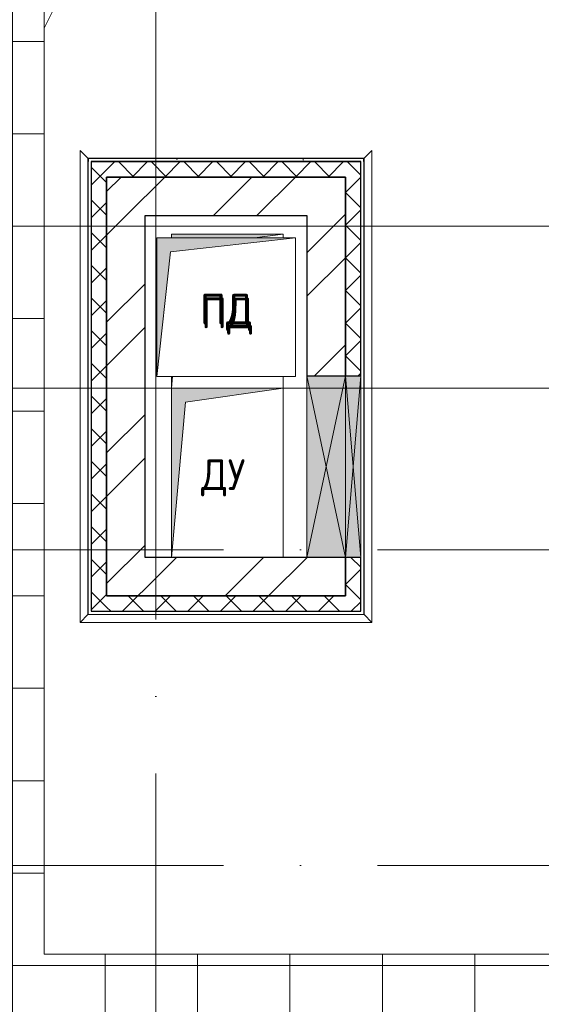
# Model space of a CAD drawing. Header units: millimetres. Extents: x -30540 to 150652, y -11730 to 123410.
# Tile 103 of 113: x 103846 to 107231, y 80748 to 87142. Entities that reach past the tile are written whole.
import ezdxf

# ---------------------------------------------------------------- set-up
doc = ezdxf.new("R2010")
doc.units = ezdxf.units.MM
doc.linetypes.add('ADSK_Линия сетки', pattern=[5000, 4000, -500, 0, -500])
for name, color, linetype, lineweight in [('A-____-NOTE-TEXT', 7, 'Continuous', 18), ('A-GENM-____-OTLN', 7, 'Continuous', 18), ('A-GLAZ-____-MCUT', 7, 'Continuous', 9), ('A-GLAZ-____-OTLN', 7, 'Continuous', 18), ('A-ROOF-____-OTLN', 7, 'Continuous', 18), ('A-ROOF-____-PATT', 7, 'Continuous', 18), ('A-WALL-____-MCUT', 7, 'Continuous', 40), ('A-WALL-____-OTLN', 7, 'Continuous', 18), ('A-WALL-____-PATT', 7, 'Continuous', 40), ('M-EQPM-____-OTLN', 7, 'Continuous', 18), ('S-GRID-____-OTLN', 7, 'Continuous', 9)]:
    doc.layers.add(name, color=color, linetype=linetype, lineweight=lineweight)
doc.styles.add('GOST Common', font='GOST_Common.ttf', dxfattribs={"height": 200})
pattern_1 = [(45, (0, 0), (-424.264, 424.264), []), (45, (0, 282.8), (-424.264, 424.264), [])]
pattern_2 = [(45, (0, 0), (-106.06602, 106.06602), []), (135, (0, 0), (-106.06602, -106.06602), [])]

# ---------------------------------------------------------------- blocks, each defined once
blk = doc.blocks.new('АР_Канал вертикальный прямоугольный - ПД-6131549-Кровля ЭЛ')
at = {"layer": 'M-EQPM-____-OTLN', "lineweight": 13, "true_color": 0xe2e2e2}
h = blk.add_hatch(color=254, dxfattribs=at)
h.paths.add_polyline_path([(-362.5, -500), (-355.4, -425), (-362.5, -425)])
h.paths.add_polyline_path([(-362.5, 475), (177.4, 475), (362.5, 500), (-362.5, 500)])
at = {"layer": 'M-EQPM-____-OTLN', "color": 253, "lineweight": 13, "true_color": 0xaaaaaa}
for p, q in [((362.5, 500), (-362.5, 500)), ((-362.5, 500), (-362.5, 475)), ((362.5, 500), (-362.5, 500)), ((-362.5, 500), (-362.5, 475)), ((-362.5, 475), (-362.5, 500)), ((-362.5, 500), (362.5, 500)), ((177.4, 475), (362.5, 500)), ((177.4, 475), (362.5, 500)), ((362.5, 475), (362.5, 500)), ((362.5, 500), (362.5, 475)), ((-362.5, -500), (-355.4, -425)), ((-362.5, -425), (-362.5, -500)), ((-362.5, -500), (-355.4, -425)), ((-362.5, -425), (-362.5, -500)), ((-362.5, -500), (-362.5, -425)), ((362.5, -500), (362.5, -425)), ((362.5, -425), (362.5, -500)), ((-362.5, -500), (362.5, -500)), ((362.5, -500), (-362.5, -500))]:
    blk.add_line(p, q, dxfattribs=at)
blk = doc.blocks.new('АР_Канал вертикальный прямоугольный - ДУ-7934100-Кровля ЭЛ')
at = {"layer": 'M-EQPM-____-OTLN', "lineweight": 13, "true_color": 0xe2e2e2}
blk.add_hatch(color=254, dxfattribs=at).paths.add_polyline_path([(-362.5, -550), (-271.25, 458.75), (362.5, 550), (-362.5, 550), (-362.5, 283.36)])
at = {"layer": 'M-EQPM-____-OTLN', "color": 253, "lineweight": 13, "true_color": 0xaaaaaa}
for p, q in [((362.5, 550), (-362.5, 550)), ((-362.5, 550), (-362.5, -550)), ((362.5, 550), (-362.5, 550)), ((-362.5, 550), (-362.5, -550)), ((-362.5, -550), (-362.5, 550)), ((-362.5, 550), (362.5, 550)), ((-271.25, 458.75), (362.5, 550)), ((-271.25, 458.75), (362.5, 550)), ((362.5, -550), (362.5, 550)), ((362.5, 550), (362.5, -550)), ((-362.5, -550), (-271.25, 458.75)), ((-362.5, -550), (-271.25, 458.75))]:
    blk.add_line(p, q, dxfattribs=at)
blk = doc.blocks.new('АР_Канал вертикальный прямоугольный - ПД-7414778-Кровля ЭЛ')
at = {"layer": 'M-EQPM-____-OTLN', "lineweight": 13, "true_color": 0xe2e2e2}
blk.add_hatch(color=254, dxfattribs=at).paths.add_polyline_path([(-450, -450), (-360, 360), (450, 450), (-450, 450)])
at = {"layer": 'M-EQPM-____-OTLN', "color": 253, "lineweight": 13, "true_color": 0xaaaaaa}
for p, q in [((450, 450), (-450, 450)), ((-450, 450), (-450, -450)), ((450, 450), (-450, 450)), ((-450, 450), (-450, -450)), ((-450, -450), (-450, 450)), ((-450, 450), (450, 450)), ((-360, 360), (450, 450)), ((-360, 360), (450, 450)), ((450, -450), (450, 450)), ((450, 450), (450, -450)), ((-450, -450), (-360, 360)), ((-450, -450), (-360, 360)), ((-450, -450), (450, -450)), ((450, -450), (-450, -450))]:
    blk.add_line(p, q, dxfattribs=at)
blk = doc.blocks.new('АР_Отверстие прямоугольное - ВК-6931654-Кровля ЭЛ')
at = {"layer": 'A-GLAZ-____-OTLN', "lineweight": 13, "true_color": 0xf0f0f0}
blk.add_hatch(color=7, dxfattribs=at).paths.add_polyline_path([(-465, -125), (715, -125), (715, 125), (-465, 125)])
at = {"layer": 'A-GLAZ-____-MCUT', "color": 253, "lineweight": 15, "true_color": 0xaaaaaa}
for p, q in [((-465, 125), (-465, -125)), ((715, 125), (715, -125))]:
    blk.add_line(p, q, dxfattribs=at)
at = {"layer": 'A-GLAZ-____-OTLN', "color": 253, "lineweight": 5, "true_color": 0xaaaaaa}
for p, q in [((715, 125), (-465, -125)), ((-465, 125), (715, -125))]:
    blk.add_line(p, q, dxfattribs=at)
at = {"layer": 'A-GLAZ-____-OTLN', "color": 253, "lineweight": 13, "true_color": 0xaaaaaa}
for p, q in [((715, 125), (-465, 125)), ((-465, 125), (-465, -125)), ((715, -125), (715, 125)), ((-465, -125), (715, -125))]:
    blk.add_line(p, q, dxfattribs=at)
blk = doc.blocks.new('АР_Отверстие прямоугольное - ВК-7979014-Кровля ЭЛ')
at = {"layer": 'A-GLAZ-____-OTLN', "lineweight": 13, "true_color": 0xf0f0f0}
blk.add_hatch(color=7, dxfattribs=at).paths.add_polyline_path([(715, -50), (715, 50), (-465, 50), (-465, -50), (-118.4, -50)])
at = {"layer": 'A-GLAZ-____-MCUT', "color": 253, "lineweight": 15, "true_color": 0xaaaaaa}
for p, q in [((-465, 50), (-465, -50)), ((715, 50), (715, -50))]:
    blk.add_line(p, q, dxfattribs=at)
at = {"layer": 'A-GLAZ-____-OTLN', "color": 253, "lineweight": 5, "true_color": 0xaaaaaa}
for p, q in [((715, 50), (-465, -50)), ((-465, 50), (715, -50))]:
    blk.add_line(p, q, dxfattribs=at)
at = {"layer": 'A-GLAZ-____-OTLN', "color": 253, "lineweight": 13, "true_color": 0xaaaaaa}
for p, q in [((715, 50), (-465, 50)), ((-465, 50), (-465, -50)), ((715, -50), (715, 50)), ((-465, -50), (715, -50))]:
    blk.add_line(p, q, dxfattribs=at)
blk = doc.blocks.new('_GM_Dt-St-D_Фартук гнутый из оцинкованной стали_Пристенный_Тип 1__c-верхняя кромка с отгибом_ - ФС-1_3_50х70У100-1_5_t__RAL7016-V65-Кровля ЭЛ')
at = {"layer": 'A-GENM-____-OTLN', "color": 253, "lineweight": 13, "true_color": 0xaaaaaa}
for p, q in [((50, 1.5), (50, 0)), ((3013, 0), (50, 0)), ((3013, 1.5), (71.5, 1.5)), ((3013, 0), (3013, 1.5)), ((3013, 0), (3063, -50)), ((0, -50), (50, 0)), ((3063, -50), (0, -50))]:
    blk.add_line(p, q, dxfattribs=at)
blk = doc.blocks.new('_GM_Dt-St-D_Фартук гнутый из оцинкованной стали_Пристенный_Тип 1__c-верхняя кромка с отгибом_ - ФС-1_3_50х70У100-1_5_t__RAL7016-V56-Кровля ЭЛ')
at = {"layer": 'A-GENM-____-OTLN', "color": 253, "lineweight": 13, "true_color": 0xaaaaaa}
for p, q in [((0, 50), (1893, 50)), ((50, 0), (0, 50)), ((50, 0), (1843, 0)), ((50, 0), (50, -1.5)), ((1893, 50), (1843, 0)), ((1843, -1.5), (1843, 0)), ((50, -1.5), (1843, -1.5))]:
    blk.add_line(p, q, dxfattribs=at)
blk = doc.blocks.new('_GM_Dt-St-D_Фартук гнутый из оцинкованной стали_Пристенный_Тип 1__c-верхняя кромка с отгибом_ - ФС-1_3_50х70У100-1_5_t__RAL7016-7562063-Кровля ЭЛ')
at = {"layer": 'A-GENM-____-OTLN', "color": 253, "lineweight": 13, "true_color": 0xaaaaaa}
for p, q in [((0, 50), (3063, 50)), ((50, 0), (0, 50)), ((50, 0), (3013, 0)), ((50, 0), (50, -1.5)), ((3063, 50), (3013, 0)), ((3013, -1.5), (3013, 0)), ((71.5, -1.5), (3013, -1.5))]:
    blk.add_line(p, q, dxfattribs=at)
blk = doc.blocks.new('Наметкина 10_РД_АР_К3_отсоединено_rvt-1-Кровля ЭЛ')
at = {"layer": 'A-ROOF-____-PATT', "lineweight": 5, "true_color": 0xd2d2d2}
h = blk.add_hatch(dxfattribs=at)
h.set_pattern_fill('FP_14', color=254, style=0, pattern_type=2)
h.set_pattern_definition([(0, (0, 0), (0, 600), []), (90, (0, 0), (-600, 4e-14), [])])
h.paths.add_polyline_path([(84989.6, 76250), (85101.5, 76250), (85101.5, 85261), (88675.3, 85261), (88675.3, 89725), (95725.3, 89725), (95725.3, 86171.5), (95751.8, 86171.5), (95751.8, 81328.5), (95725.3, 81328.5), (95725.3, 81020), (93155.3, 81020), (93155.3, 77690), (94055.3, 77690), (94055.3, 80120), (96625.3, 80120), (96625.3, 85950), (99800.3, 85950), (99800.3, 88410), (103091.7, 88410), (103091.7, 81075), (102295.3, 81075), (102295.3, 81065), (102045.3, 81065), (102045.3, 81075), (100100.3, 81075), (100100.3, 80175), (108900.3, 80175), (108900.3, 81422), (113980.3, 81422), (113980.3, 78900), (125861.4, 78900), (125861.4, 89310), (109999.3, 89310), (109999.3, 92647.9), (103091.7, 92647.9), (103091.7, 89310), (96676.3, 89310), (96676.3, 90625), (75676.8, 90625), (75676.8, 89725), (87775.3, 89725), (87775.3, 86161), (84201.5, 86161), (84201.5, 81350), (82201.5, 81350), (82201.5, 80390), (75135.3, 80390), (75135.3, 82150), (66605.3, 82150), (66605.3, 85800), (69728.8, 85800), (69728.8, 86800), (65705.3, 86800), (65705.3, 85850), (65735.3, 85850), (65735.3, 85550), (65705.3, 85550), (65705.3, 83050), (65735.3, 83050), (65735.3, 82750), (65705.3, 82750), (65705.3, 81250), (73695.3, 81250), (73695.3, 79490), (82201.5, 79490), (82201.5, 78250), (84331.5, 78250), (84331.5, 76250)])
h.paths.add_polyline_path([(114880.3, 79800), (114880.3, 82322), (108000.3, 82322), (108000.3, 81075), (104005.3, 81075), (104005.3, 91747.9), (109099.3, 91747.9), (109099.3, 85625.1), (114880.3, 85625.1), (114880.3, 88410), (124961.4, 88410), (124961.4, 85826.5), (125006.8, 85826.5), (125006.8, 83673.5), (124961.4, 83673.5), (124961.4, 79800), (117687.1, 79800)])
h.paths.add_polyline_path([(97735.3, 86000), (97705.3, 86000), (97705.3, 86300), (98005.3, 86300), (98005.3, 86000)])
h.paths.add_polyline_path([(113599.9, 86525.1), (109999.3, 86525.1), (109999.3, 88410), (113980.3, 88410), (113980.3, 86525.1)])
h.paths.add_polyline_path([(75625.3, 89725), (75625.3, 90625), (75605.3, 90625), (75605.3, 89725)])
at = {"layer": 'A-WALL-____-PATT', "lineweight": 5, "true_color": 0xaaaaaa}
h = blk.add_hatch(dxfattribs=at)
h.set_pattern_fill('FP_16', color=253, style=0, pattern_type=2)
h.set_pattern_definition([(0, (0, 0), (406.4, 101.6), [6.706, -298.094, 6.706, -298.094, -1625.6]), (0, (0, 0), (406.4, 101.6), [-609.6, 6.706, -602.894, 6.706, -298.094, -711.2]), (0, (0, 0), (406.4, 101.6), [-1524, 6.706, -196.494, 6.706, -501.294]), (120, (152.4, 50.8), (-291.18818, 301.152724), [6.706, -298.094, 6.706, -298.094, -1625.6]), (120, (152.4, 50.8), (-291.18818, 301.152724), [-609.6, 6.706, -602.894, 6.706, -298.094, -711.2]), (120, (152.4, 50.8), (-291.18818, 301.152724), [-1524, 6.706, -196.494, 6.706, -501.294]), (240, (203.2, 254), (-115.21182, -402.752724), [6.706, -298.094, 6.706, -298.094, -1625.6]), (240, (203.2, 254), (-115.21182, -402.752724), [-609.6, 6.706, -602.894, 6.706, -298.094, -711.2]), (240, (203.2, 254), (-115.21182, -402.752724), [-1524, 6.706, -196.494, 6.706, -501.294])])
h.paths.add_polyline_path([(106060.3, 86220), (106080.3, 86220), (106080.3, 86240), (104290.3, 86240), (104290.3, 86220), (105425.5, 86220)])
h = blk.add_hatch(dxfattribs=at)
h.set_pattern_fill('FP_13', color=253, style=0, pattern_type=2)
h.set_pattern_definition(pattern_2)
h.paths.add_polyline_path([(104410.3, 83300), (104410.3, 86220), (104310.3, 86220), (104310.3, 83300)])
h = blk.add_hatch(dxfattribs=at)
h.set_pattern_fill('FP_13', color=253, style=0, pattern_type=2)
h.set_pattern_definition(pattern_2)
h.paths.add_polyline_path([(105960.3, 86120), (106060.3, 86120), (106060.3, 86220), (104410.3, 86220), (104410.3, 86120), (105425.5, 86120)])
h = blk.add_hatch(dxfattribs=at)
h.set_pattern_fill('FP_12', color=253, style=0, pattern_type=2)
h.set_pattern_definition(pattern_1)
h.paths.add_polyline_path([(105710.3, 85870), (105710.3, 86120), (104410.3, 86120), (104410.3, 85870), (105425.5, 85870)])
h = blk.add_hatch(dxfattribs=at)
h.set_pattern_fill('FP_12', color=253, style=0, pattern_type=2)
h.set_pattern_definition(pattern_1)
h.paths.add_polyline_path([(105960.3, 84830), (105960.3, 86120), (105710.3, 86120), (105710.3, 84830)])
h = blk.add_hatch(dxfattribs=at)
h.set_pattern_fill('FP_13', color=253, style=0, pattern_type=2)
h.set_pattern_definition(pattern_2)
h.paths.add_polyline_path([(106060.3, 83300), (106060.3, 83650), (105960.3, 83650), (105960.3, 83300)])
h.paths.add_polyline_path([(106060.3, 84830), (106060.3, 86120), (105960.3, 86120), (105960.3, 84830)])
h = blk.add_hatch(dxfattribs=at)
h.set_pattern_fill('FP_12', color=253, style=0, pattern_type=2)
h.set_pattern_definition(pattern_1)
h.paths.add_polyline_path([(104660.3, 83400), (104660.3, 85870), (104410.3, 85870), (104410.3, 83400)])
h = blk.add_hatch(dxfattribs=at)
h.set_pattern_fill('FP_12', color=253, style=0, pattern_type=2)
h.set_pattern_definition(pattern_1)
h.paths.add_polyline_path([(105710.3, 83400), (105960.3, 83400), (105960.3, 83650), (104660.3, 83650), (104660.3, 83400), (105425.5, 83400)])
h = blk.add_hatch(dxfattribs=at)
h.set_pattern_fill('FP_13', color=253, style=0, pattern_type=2)
h.set_pattern_definition(pattern_2)
h.paths.add_polyline_path([(105960.3, 83300), (105960.3, 83400), (104410.3, 83400), (104410.3, 83300), (105425.5, 83300)])
at = {"layer": 'A-ROOF-____-OTLN', "color": 253, "lineweight": 13, "true_color": 0xaaaaaa}
for p, q in [((104005.3, 91747.9), (104005.3, 81075)), ((104005.3, 87087), (105461.2, 90051.9)), ((104005.3, 81075), (108000.3, 81075))]:
    blk.add_line(p, q, dxfattribs=at)
at = {"layer": 'A-WALL-____-MCUT', "color": 253, "lineweight": 30, "true_color": 0xaaaaaa}
for p, q in [((106080.3, 86240), (104290.3, 86240)), ((104290.3, 86240), (104290.3, 86220)), ((104310.3, 86220), (104310.3, 83300)), ((104410.3, 86220), (104310.3, 86220)), ((104310.3, 86220), (106060.3, 86220)), ((106060.3, 86220), (104410.3, 86220)), ((106060.3, 86120), (106060.3, 86220)), ((106080.3, 86220), (106080.3, 86240)), ((105710.3, 86120), (104410.3, 86120)), ((104410.3, 86120), (104410.3, 85870)), ((104410.3, 83400), (104410.3, 86120)), ((104410.3, 86120), (105960.3, 86120)), ((105960.3, 86120), (105710.3, 86120)), ((105960.3, 84830), (105960.3, 86120)), ((105960.3, 86120), (105960.3, 84830)), ((106060.3, 84830), (106060.3, 86120)), ((104410.3, 85870), (104410.3, 83400)), ((104660.3, 85870), (105710.3, 85870)), ((104660.3, 83650), (104660.3, 85870)), ((105710.3, 85870), (105710.3, 84830)), ((105710.3, 84830), (105960.3, 84830)), ((105960.3, 84830), (106060.3, 84830)), ((105710.3, 83650), (104660.3, 83650)), ((105960.3, 83650), (105710.3, 83650)), ((105960.3, 83400), (105960.3, 83650)), ((106060.3, 83650), (105960.3, 83650)), ((105960.3, 83650), (105960.3, 83400)), ((106060.3, 83300), (106060.3, 83650)), ((104410.3, 83400), (104660.3, 83400)), ((105960.3, 83400), (104410.3, 83400)), ((104660.3, 83400), (105960.3, 83400)), ((104310.3, 83300), (104410.3, 83300)), ((104410.3, 83300), (105960.3, 83300)), ((105960.3, 83300), (106060.3, 83300))]:
    blk.add_line(p, q, dxfattribs=at)
at = {"layer": 'A-WALL-____-OTLN', "color": 253, "lineweight": 13, "true_color": 0xaaaaaa}
for p, q in [((105960.3, 84830), (105710.3, 84830)), ((105710.3, 83650), (105710.3, 84830)), ((105960.3, 84830), (105960.3, 83650)), ((105960.3, 83650), (105710.3, 83650))]:
    blk.add_line(p, q, dxfattribs=at)
at = {"layer": 'A-GENM-____-OTLN', "color": 253, "lineweight": 13, "true_color": 0xaaaaaa}
for name, p, rotation in [('_GM_Dt-St-D_Фартук гнутый из оцинкованной стали_Пристенный_Тип 1__c-верхняя кромка с отгибом_ - ФС-1_3_50х70У100-1_5_t__RAL7016-V65-Кровля ЭЛ', (104288.8, 86291.5), 269.9999999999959), ('_GM_Dt-St-D_Фартук гнутый из оцинкованной стали_Пристенный_Тип 1__c-верхняя кромка с отгибом_ - ФС-1_3_50х70У100-1_5_t__RAL7016-7562063-Кровля ЭЛ', (106081.8, 86291.5), 270.0000000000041), ('_GM_Dt-St-D_Фартук гнутый из оцинкованной стали_Пристенный_Тип 1__c-верхняя кромка с отгибом_ - ФС-1_3_50х70У100-1_5_t__RAL7016-V56-Кровля ЭЛ', (106131.8, 83278.5), 180)]:
    blk.add_blockref(name, p, dxfattribs=dict(at, rotation=rotation))
at = {"layer": 'A-GLAZ-____-OTLN', "color": 253, "lineweight": 13, "true_color": 0xaaaaaa}
for name, p, rotation in [('АР_Отверстие прямоугольное - ВК-6931654-Кровля ЭЛ', (105835.3, 84115), 90), ('АР_Отверстие прямоугольное - ВК-7979014-Кровля ЭЛ', (106010.3, 84365), 270)]:
    blk.add_blockref(name, p, dxfattribs=dict(at, rotation=rotation))
at = {"layer": 'M-EQPM-____-OTLN', "color": 253, "lineweight": 13, "true_color": 0xaaaaaa}
for name, p in [('АР_Канал вертикальный прямоугольный - ПД-6131549-Кровля ЭЛ', (105192.8, 85250)), ('АР_Канал вертикальный прямоугольный - ПД-7414778-Кровля ЭЛ', (105185.3, 85275)), ('АР_Канал вертикальный прямоугольный - ДУ-7934100-Кровля ЭЛ', (105192.8, 84200))]:
    blk.add_blockref(name, p, dxfattribs=at)
at = {"layer": 'A-____-NOTE-TEXT', "color": 253, "lineweight": 5, "true_color": 0xaaaaaa, "char_height": 200, "width": 416.877, "attachment_point": 1, "style": 'GOST Common'}
for s, insert in [('ПД', (105016.1, 85362.2)), ('ПД', (105023.6, 85337.2)), ('ДУ', (105023.6, 84287.2))]:
    blk.add_mtext(s, dxfattribs=dict(at, insert=insert))

msp = doc.modelspace()

# ---------------------------------------------------------------- linework, layer by layer
at = {"layer": 'S-GRID-____-OTLN', "color": 253, "linetype": 'ADSK_Линия сетки', "true_color": 0xaaaaaa}
for p, q in [((104730.3, 53245.6), (104730.3, 100101.1)), ((132629, 85800), (62296.8, 85800)), ((132629, 84750), (62296.8, 84750)), ((135169, 83700), (62296.8, 83700)), ((135169, 81650), (62296.8, 81650))]:
    msp.add_line(p, q, dxfattribs=at)

# ---------------------------------------------------------------- block references
at = {"lineweight": 5}
msp.add_blockref('Наметкина 10_РД_АР_К3_отсоединено_rvt-1-Кровля ЭЛ', (0, 0), dxfattribs=at)

doc.saveas('drawing.dxf')
